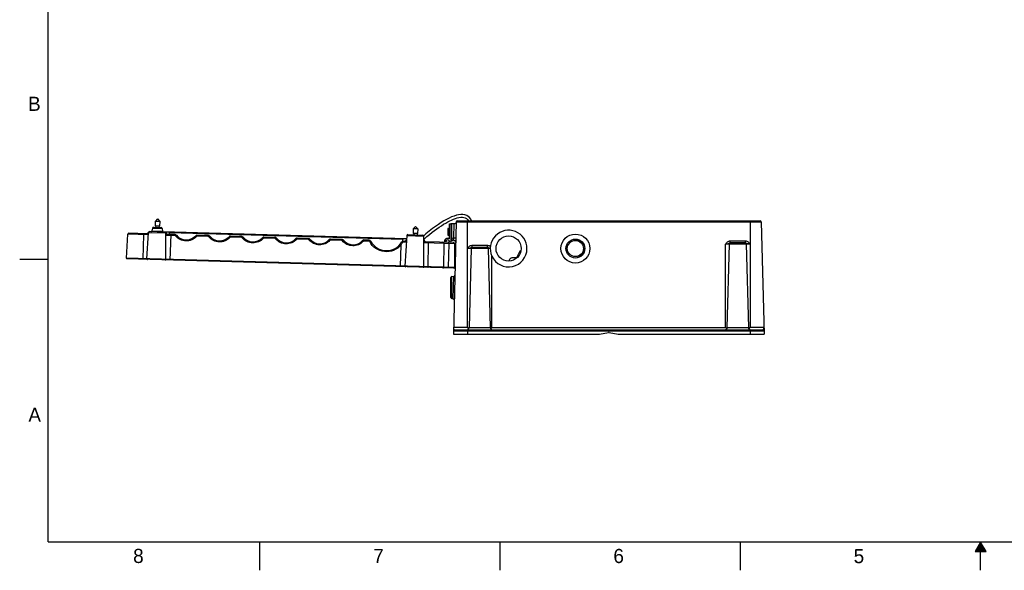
# Model space of a CAD drawing. Header units: inches. Extents: x 0 to 34, y 0 to 22.
# Tile 1 of 124: x 0 to 17.4, y 0 to 9.7. Entities that reach past the tile are written whole.
import ezdxf

# ---------------------------------------------------------------- set-up
doc = ezdxf.new("R2010")
doc.units = ezdxf.units.IN
doc.header["$LTSCALE"] = 1.87
doc.header["$MEASUREMENT"] = 0
doc.linetypes.add('HIDDEN', pattern=[0.2, 0.1, -0.1])
doc.layers.get('0').update_dxf_attribs({"linetype": 'CONTINUOUS'})
doc.layers.add('02___PRT_ALL_AXES', color=7, linetype='CONTINUOUS')
doc.layers.add('DEFAULT_2', color=8, linetype='HIDDEN')
doc.styles.add('TEXTSTYLE_2', font='txt')

msp = doc.modelspace()

# ---------------------------------------------------------------- linework, layer by layer
at = {"color": 7, "linetype": 'CONTINUOUS'}
for p, q in [((7.6264, 6.1263), (7.6264, 6.1334)), ((7.6264, 6.1334), (7.7044, 6.1334)), ((7.6457, 5.8772), (7.6457, 6.1334)), ((7.7243, 6.1635), (7.6723, 4.1748)), ((7.6781, 5.8766), (7.6848, 6.1334)), ((7.7243, 6.1635), (13.119, 6.1635)), ((7.744, 6.1826), (13.0994, 6.1826)), ((7.9217, 4.2918), (7.9217, 6.1826)), ((7.9243, 6.2041), (7.9387, 6.1826)), ((12.9217, 6.1826), (12.9217, 4.2918)), ((13.119, 6.1635), (13.1711, 4.1748)), ((1.8875, 5.5196), (1.9108, 5.9425)), ((2.2748, 5.9321), (1.9108, 5.9425)), ((2.2479, 5.952), (1.931, 5.9611)), ((2.1915, 5.9345), (2.1785, 5.5112)), ((2.2516, 5.5091), (2.277, 5.9714)), ((2.5867, 5.9625), (2.277, 5.9714)), ((2.5676, 5.9823), (2.2972, 5.99)), ((2.3477, 6.0511), (2.3382, 6.0051)), ((2.3382, 6.0051), (2.5275, 5.9997)), ((2.3477, 6.0511), (2.5207, 6.0461)), ((2.3675, 6.0668), (2.5018, 6.0629)), ((2.4057, 6.0869), (2.4051, 6.0657)), ((2.4648, 6.0852), (2.4642, 6.064)), ((2.5207, 6.0461), (2.5275, 5.9997)), ((2.53, 5.9934), (6.8436, 5.8695)), ((2.5701, 5.9822), (2.5704, 5.9922)), ((2.5855, 5.4995), (2.5867, 5.9625)), ((2.7488, 5.9185), (2.5866, 5.9231)), ((2.7493, 5.9377), (2.6147, 5.9415)), ((2.6477, 5.9406), (2.6491, 5.99)), ((6.7807, 5.8513), (2.6485, 5.9699)), ((2.6642, 5.4872), (2.6772, 5.9397)), ((2.7488, 5.9185), (2.7493, 5.9377)), ((3.1359, 5.9074), (3.1364, 5.9265)), ((3.3396, 5.9207), (3.1364, 5.9265)), ((6.8665, 5.9376), (7.1328, 5.93)), ((6.9708, 5.9559), (6.9702, 5.9346)), ((7.0298, 5.9542), (7.0292, 5.933)), ((7.5758, 6.0422), (7.5758, 5.9294)), ((7.5785, 5.9267), (7.5785, 6.0448)), ((7.5987, 5.9267), (7.5987, 6.0448)), ((3.3391, 5.9015), (3.1359, 5.9074)), ((3.3391, 5.9015), (3.3396, 5.9207)), ((3.7262, 5.8904), (3.7267, 5.9096)), ((3.9294, 5.8846), (3.7262, 5.8904)), ((3.9299, 5.9038), (3.7267, 5.9096)), ((3.9294, 5.8846), (3.9299, 5.9038)), ((4.3165, 5.8735), (4.317, 5.8927)), ((4.5197, 5.8677), (4.3165, 5.8735)), ((4.5202, 5.8868), (4.317, 5.8927)), ((4.5197, 5.8677), (4.5202, 5.8868)), ((4.9068, 5.8565), (4.9073, 5.8757)), ((5.11, 5.8507), (4.9068, 5.8565)), ((5.1105, 5.8699), (4.9073, 5.8757)), ((5.11, 5.8507), (5.1105, 5.8699)), ((5.4971, 5.8396), (5.4976, 5.8588)), ((5.7003, 5.8338), (5.4971, 5.8396)), ((5.7008, 5.8529), (5.4976, 5.8588)), ((5.7003, 5.8338), (5.7008, 5.8529)), ((6.0874, 5.8227), (6.0879, 5.8418)), ((6.1832, 5.8199), (6.0874, 5.8227)), ((6.1837, 5.8391), (6.0879, 5.8418)), ((6.1832, 5.8199), (6.1837, 5.8391)), ((6.7373, 5.3702), (6.7485, 5.7577)), ((6.8398, 5.8011), (6.7788, 5.8028)), ((6.7799, 5.822), (6.7813, 5.8713)), ((6.7799, 5.822), (6.8121, 5.821)), ((6.8463, 5.919), (6.8166, 5.3781)), ((6.8463, 5.919), (7.152, 5.9102)), ((7.1506, 5.3685), (7.152, 5.9102)), ((7.6928, 5.7766), (7.1517, 5.7921)), ((7.6737, 5.7963), (7.1805, 5.8105)), ((7.2238, 5.3664), (7.2351, 5.7897)), ((7.5052, 5.3583), (7.5067, 5.7819)), ((7.5903, 5.7795), (7.5786, 5.3562)), ((7.6264, 5.8122), (7.626, 5.7977)), ((7.6264, 5.8772), (7.6457, 5.8772)), ((7.6457, 5.8772), (7.6781, 5.8766)), ((7.6457, 5.8378), (7.6761, 5.8373)), ((7.7168, 5.8756), (7.6781, 5.8766)), ((7.6928, 5.7766), (7.6917, 5.3529)), ((8.0025, 5.7102), (8.0025, 5.7485)), ((8.0025, 5.7485), (8.2739, 5.7485)), ((8.2739, 5.7102), (8.2739, 5.7485)), ((12.9217, 5.7698), (12.4886, 5.7698)), ((12.4886, 4.2918), (12.4886, 5.7698)), ((12.5178, 4.2918), (12.5565, 5.7698)), ((12.5669, 5.7887), (12.5709, 5.7889)), ((12.5709, 5.8273), (12.8394, 5.8273)), ((12.5709, 5.7889), (12.5709, 5.8273)), ((12.8394, 5.7889), (12.5709, 5.7889)), ((12.8394, 5.7889), (12.8394, 5.8273)), ((12.8538, 5.7698), (12.8925, 4.2918)), ((8.3252, 5.691), (7.9217, 5.691)), ((7.9875, 5.691), (7.9509, 4.2918)), ((7.9875, 5.7076), (7.9949, 5.7094)), ((8.2739, 5.7102), (8.0025, 5.7102)), ((8.285, 5.7087), (8.2952, 5.7057)), ((8.2889, 5.691), (8.3255, 4.2918)), ((7.6917, 5.3529), (1.8875, 5.5196)), ((7.6816, 5.3431), (1.8971, 5.5092)), ((8.3548, 4.2918), (8.3548, 5.5552)), ((7.6264, 4.824), (7.6264, 5.179)), ((7.6457, 5.1987), (7.6802, 5.1993)), ((7.6457, 4.8043), (7.6457, 5.1987)), ((7.6689, 4.8039), (7.6802, 5.1993)), ((7.6457, 4.8043), (7.6689, 4.8039)), ((7.6738, 4.2343), (13.1695, 4.2343)), ((7.9217, 4.2918), (7.6753, 4.2918)), ((7.6935, 4.2535), (13.1499, 4.2535)), ((7.9217, 4.2918), (7.9415, 4.2673)), ((7.9217, 4.2535), (7.9217, 4.1748)), ((7.9509, 4.2918), (8.3255, 4.2918)), ((8.3548, 4.2918), (12.4886, 4.2918)), ((10.2576, 4.1754), (10.4148, 4.2031)), ((10.4285, 4.2031), (10.5857, 4.1754)), ((12.5178, 4.2918), (12.8925, 4.2918)), ((12.9019, 4.2673), (12.9217, 4.2918)), ((13.168, 4.2918), (12.9217, 4.2918)), ((12.9217, 4.2535), (12.9217, 4.1748)), ((7.6723, 4.1748), (10.2508, 4.1748)), ((10.5926, 4.1748), (13.1711, 4.1748))]:
    msp.add_line(p, q, dxfattribs=at)
at = {"color": 3, "linetype": 'CONTINUOUS'}
for p, q in [((2.6488, 5.9799), (2.5676, 5.9823)), ((6.8431, 5.8595), (6.781, 5.8613))]:
    msp.add_line(p, q, dxfattribs=at)
at = {"color": 2, "linetype": 'CONTINUOUS'}
for p, q in [((0, 5.5), (0.5, 5.5)), ((4.25, 0), (4.25, 0.5)), ((8.5, 0), (8.5, 0.5)), ((12.75, 0), (12.75, 0.5)), ((17, 0.5), (16.902, 0.3303)), ((16.9134, 0.35), (17.0866, 0.35)), ((16.9192, 0.36), (17.0808, 0.36)), ((16.925, 0.37), (17.0751, 0.37)), ((16.9307, 0.38), (17.0693, 0.38)), ((16.9365, 0.39), (17.0635, 0.39)), ((16.9423, 0.4), (17.0578, 0.4)), ((16.9481, 0.41), (17.052, 0.41)), ((16.9538, 0.42), (17.0462, 0.42)), ((16.9596, 0.43), (17.0404, 0.43)), ((16.9654, 0.44), (17.0347, 0.44)), ((16.9712, 0.45), (17.0289, 0.45)), ((16.9769, 0.46), (17.0231, 0.46)), ((16.9827, 0.47), (17.0173, 0.47)), ((16.9885, 0.48), (17.0116, 0.48)), ((16.9942, 0.49), (17.0058, 0.49)), ((17.098, 0.3303), (17, 0.5)), ((17, 0), (17, 0.5)), ((16.902, 0.3303), (17.098, 0.3303)), ((16.9076, 0.34), (17.0924, 0.34))]:
    msp.add_line(p, q, dxfattribs=at)
at = {"color": 7, "linetype": 'CONTINUOUS', "const_width": 0.02}
for points in [[(0.5, 21.5), (0.5, 0.5)], [(0.5, 0.5), (33.5, 0.5)]]:
    msp.add_lwpolyline(points, dxfattribs=at)
at = {"color": 7, "linetype": 'CONTINUOUS'}
for points in [[(7.9931, 6.1826), (7.9798, 6.2102), (7.9605, 6.2375), (7.9367, 6.2599), (7.9085, 6.2766), (7.8767, 6.2876), (7.8419, 6.2927), (7.8048, 6.2925), (7.7659, 6.2875), (7.7256, 6.2782), (7.6841, 6.2652), (7.6415, 6.2486), (7.5976, 6.2289), (7.5525, 6.2061), (7.5059, 6.1801), (7.4576, 6.151), (7.4077, 6.1187), (7.3559, 6.0829), (7.3023, 6.0435), (7.246, 5.9998), (7.1872, 5.9512), (7.15, 5.9184)], [(7.1518, 5.8538), (7.1597, 5.8613), (7.2058, 5.9023), (7.2523, 5.9415), (7.2974, 5.9777), (7.3404, 6.0106), (7.3818, 6.0409), (7.4221, 6.069), (7.4613, 6.095), (7.4995, 6.119), (7.5366, 6.141), (7.5727, 6.1611), (7.6078, 6.1792), (7.6421, 6.1953), (7.6756, 6.2094), (7.7084, 6.2215), (7.7405, 6.2313), (7.7717, 6.2385), (7.802, 6.2429), (7.831, 6.244), (7.8585, 6.2412), (7.8836, 6.2339), (7.9058, 6.2215), (7.9243, 6.2041)], [(8.8673, 5.6513), (8.867, 5.6513), (8.847, 5.6426), (8.8335, 5.6228), (8.8224, 5.5945), (8.8098, 5.5606), (8.7966, 5.5297)], [(8.8032, 5.5301), (8.8024, 5.53), (8.7861, 5.5291), (8.7698, 5.5287), (8.7536, 5.5285), (8.7377, 5.5281), (8.722, 5.5269), (8.7068, 5.5241), (8.6923, 5.5191), (8.679, 5.5111), (8.6674, 5.4996), (8.6577, 5.4842), (8.6518, 5.4683)]]:
    msp.add_lwpolyline(points, dxfattribs=at)
for centre, radius, start, end in [((7.7044, 6.1531), 0.0197, 270, 358.5), ((7.744, 6.163), 0.0197, 90, 178.5), ((13.0994, 6.163), 0.0197, 1.5, 90), ((1.9304, 5.9415), 0.0197, 88.35568, 176.85568), ((2.2487, 5.9816), 0.0295, 268.35568, 346.81872), ((2.2966, 5.9703), 0.0197, 88.35568, 176.85568), ((2.3189, 6.0091), 0.0197, 268.35568, 348.35568), ((2.367, 6.0471), 0.0197, 88.35568, 168.35568), ((2.5012, 6.0432), 0.0197, 8.35568, 88.35568), ((2.547, 6.0025), 0.0197, 188.35568, 268.35568), ((2.567, 5.9626), 0.0197, 359.85568, 88.35568), ((2.6155, 5.971), 0.0295, 189.89264, 268.35568), ((2.6142, 5.9263), 0.0152, 88.42743, 95.24343), ((2.7485, 5.9081), 0.0295, 39.1879, 88.35568), ((2.9468, 6.0698), 0.2264, 219.1879, 317.52346), ((3.1356, 5.897), 0.0295, 88.35568, 137.52346), ((6.866, 5.9179), 0.0197, 88.35568, 176.85568), ((7.1323, 5.9103), 0.0197, 359.85568, 88.35568), ((7.5785, 6.0422), 0.00266, 90, 180), ((7.5785, 5.9294), 0.00266, 180, 270), ((7.5987, 6.0422), 0.00266, 0, 90), ((7.5987, 5.9294), 0.00266, 270, 360), ((8.65, 5.6905), 0.3248, 0, 204.61998), ((3.3388, 5.8912), 0.0295, 39.1879, 88.35568), ((3.5371, 6.0529), 0.2264, 219.1879, 317.52346), ((3.7259, 5.8801), 0.0295, 88.35568, 137.52346), ((3.9291, 5.8742), 0.0295, 39.1879, 88.35568), ((4.1274, 6.0359), 0.2264, 219.1879, 317.52346), ((4.3162, 5.8631), 0.0295, 88.35568, 137.52346), ((4.5194, 5.8573), 0.0295, 39.1879, 88.35568), ((4.7177, 6.019), 0.2264, 219.1879, 317.52346), ((4.9065, 5.8462), 0.0295, 88.35568, 137.52346), ((5.1097, 5.8404), 0.0295, 39.1879, 88.35568), ((5.308, 6.0021), 0.2264, 219.1879, 317.52346), ((5.4968, 5.8292), 0.0295, 88.35568, 137.52346), ((5.7, 5.8234), 0.0295, 39.1879, 88.35568), ((5.8983, 5.9851), 0.2264, 219.1879, 317.52346), ((6.0871, 5.8123), 0.0295, 88.35568, 137.52346), ((6.1829, 5.8095), 0.0295, 27.41496, 88.35568), ((6.4887, 5.9682), 0.315, 207.41496, 329.2964), ((6.4902, 5.9674), 0.3326, 320.49916, 320.92408), ((6.4534, 5.9543), 0.3546, 326.33337, 333.833), ((6.7849, 5.7923), 0.0295, 88.35568, 149.2964), ((6.813, 5.8505), 0.0295, 268.35568, 356.85568), ((7.1813, 5.84), 0.0295, 179.85568, 268.35568), ((7.6461, 5.8575), 0.0197, 180, 269), ((7.6731, 5.7766), 0.0197, 359.85568, 88.35568), ((7.6754, 5.7979), 0.0394, 358.5, 89), ((12.5762, 5.7693), 0.0197, 90, 178.5), ((12.8341, 5.7693), 0.0197, 1.5, 90), ((8.0072, 5.6905), 0.0197, 90, 178.5), ((8.2692, 5.6905), 0.0197, 1.5, 90), ((1.8974, 5.519), 0.00984, 176.85568, 268.35568), ((2.2614, 5.5086), 0.00984, 176.85568, 268.35568), ((2.5757, 5.4995), 0.00984, 268.35568, 359.85568), ((6.8264, 5.3775), 0.00984, 176.85568, 268.35568), ((7.1407, 5.3685), 0.00984, 268.35568, 359.85568), ((7.6819, 5.353), 0.00984, 268.35568, 359.85568), ((7.6461, 5.179), 0.0197, 91, 180), ((7.6799, 5.219), 0.0197, 271, 358.5), ((7.6461, 4.824), 0.0197, 180, 269), ((7.6685, 4.7843), 0.0197, 358.5, 89), ((7.6935, 4.2338), 0.0197, 90, 178.5), ((7.9116, 4.2929), 0.0394, 270, 358.5), ((8.3649, 4.2929), 0.0394, 181.5, 270), ((10.4217, 4.1643), 0.0394, 80, 100), ((12.4785, 4.2929), 0.0394, 270, 358.5), ((12.9318, 4.2929), 0.0394, 181.5, 270), ((13.1499, 4.2338), 0.0197, 1.5, 90), ((10.2508, 4.2141), 0.0394, 270, 280), ((10.5926, 4.2141), 0.0394, 260, 270)]:
    msp.add_arc(centre, radius, start, end, dxfattribs=at)
for points, knots in [([(2.1915, 5.9345), (2.1916, 5.9369), (2.1918, 5.9415), (2.1922, 5.9473), (2.1927, 5.9513), (2.1931, 5.953), (2.1934, 5.9536), (2.1935, 5.9536)], [0, 0, 0, 0, 0.3813766, 0.70305, 0.9183, 0.9760484, 1, 1, 1, 1]), ([(2.277, 5.9714), (2.2767, 5.9665), (2.2728, 5.9564), (2.2641, 5.9502), (2.2593, 5.9483)], [0, 0, 0, 0, 0.4884166, 1, 1, 1, 1]), ([(2.2748, 5.9321), (2.275, 5.9352), (2.27, 5.9424), (2.2634, 5.9462), (2.2593, 5.9483)], [0, 0, 0, 0, 0.3970038, 1, 1, 1, 1]), ([(2.5866, 5.9231), (2.5866, 5.9262), (2.592, 5.9331), (2.5988, 5.9366), (2.603, 5.9384)], [0, 0, 0, 0, 0.3969746, 1, 1, 1, 1]), ([(2.603, 5.9384), (2.5983, 5.9406), (2.59, 5.9473), (2.5867, 5.9576), (2.5867, 5.9625)], [0, 0, 0, 0, 0.5115617, 1, 1, 1, 1]), ([(2.7561, 5.9149), (2.758, 5.9164), (2.7616, 5.9193), (2.7658, 5.9227), (2.7685, 5.9247), (2.77, 5.926), (2.7707, 5.9263), (2.7713, 5.9269), (2.7713, 5.9268)], [0, 0, 0, 0, 0.3832324, 0.7078048, 0.8317182, 0.9235824, 0.980298, 1, 1, 1, 1]), ([(3.1283, 5.9042), (3.1047, 5.8784), (3.0456, 5.8366), (2.9395, 5.8168), (2.8347, 5.8427), (2.7782, 5.8878), (2.7561, 5.9149)], [0, 0, 0, 0, 0.250135, 0.5002554, 0.7502141, 1, 1, 1, 1]), ([(3.1283, 5.9042), (3.1265, 5.9059), (3.1231, 5.9089), (3.1191, 5.9125), (3.1165, 5.9147), (3.1151, 5.9161), (3.1143, 5.9164), (3.1139, 5.9171), (3.1138, 5.917)], [0, 0, 0, 0, 0.3832327, 0.7078053, 0.8317185, 0.9235826, 0.9802981, 1, 1, 1, 1]), ([(3.3464, 5.8979), (3.3483, 5.8995), (3.3519, 5.9023), (3.3561, 5.9057), (3.3588, 5.9078), (3.3603, 5.909), (3.3611, 5.9094), (3.3616, 5.9099), (3.3617, 5.9098)], [0, 0, 0, 0, 0.3832324, 0.7078048, 0.8317182, 0.9235824, 0.980298, 1, 1, 1, 1]), ([(3.7186, 5.8872), (3.695, 5.8615), (3.6359, 5.8196), (3.5298, 5.7998), (3.425, 5.8257), (3.3685, 5.8709), (3.3464, 5.8979)], [0, 0, 0, 0, 0.250135, 0.5002554, 0.7502141, 1, 1, 1, 1]), ([(3.7186, 5.8872), (3.7168, 5.8889), (3.7134, 5.892), (3.7094, 5.8956), (3.7068, 5.8978), (3.7054, 5.8991), (3.7047, 5.8995), (3.7042, 5.9001), (3.7041, 5.9)], [0, 0, 0, 0, 0.3832327, 0.7078053, 0.8317185, 0.9235826, 0.9802981, 1, 1, 1, 1]), ([(3.9367, 5.881), (3.9386, 5.8825), (3.9422, 5.8854), (3.9464, 5.8888), (3.9491, 5.8908), (3.9506, 5.8921), (3.9514, 5.8924), (3.9519, 5.893), (3.952, 5.8929)], [0, 0, 0, 0, 0.3832324, 0.7078048, 0.8317182, 0.9235824, 0.980298, 1, 1, 1, 1]), ([(4.3089, 5.8703), (4.2853, 5.8445), (4.2262, 5.8027), (4.1201, 5.7829), (4.0153, 5.8088), (3.9588, 5.8539), (3.9367, 5.881)], [0, 0, 0, 0, 0.250135, 0.5002554, 0.7502141, 1, 1, 1, 1]), ([(4.3089, 5.8703), (4.3071, 5.872), (4.3037, 5.875), (4.2997, 5.8787), (4.2971, 5.8809), (4.2957, 5.8822), (4.295, 5.8825), (4.2945, 5.8832), (4.2944, 5.8831)], [0, 0, 0, 0, 0.3832327, 0.7078053, 0.8317185, 0.9235826, 0.9802981, 1, 1, 1, 1]), ([(4.527, 5.864), (4.5289, 5.8656), (4.5325, 5.8684), (4.5367, 5.8719), (4.5394, 5.8739), (4.5409, 5.8751), (4.5417, 5.8755), (4.5422, 5.8761), (4.5423, 5.876)], [0, 0, 0, 0, 0.3832324, 0.7078048, 0.8317182, 0.9235824, 0.980298, 1, 1, 1, 1]), ([(4.8992, 5.8534), (4.8756, 5.8276), (4.8165, 5.7857), (4.7104, 5.7659), (4.6056, 5.7918), (4.5491, 5.837), (4.527, 5.864)], [0, 0, 0, 0, 0.250135, 0.5002554, 0.7502141, 1, 1, 1, 1]), ([(4.8992, 5.8534), (4.8974, 5.855), (4.894, 5.8581), (4.89, 5.8617), (4.8874, 5.8639), (4.886, 5.8652), (4.8853, 5.8656), (4.8848, 5.8662), (4.8847, 5.8661)], [0, 0, 0, 0, 0.3832327, 0.7078053, 0.8317185, 0.9235826, 0.9802981, 1, 1, 1, 1]), ([(5.1173, 5.8471), (5.1193, 5.8487), (5.1228, 5.8515), (5.127, 5.8549), (5.1297, 5.857), (5.1312, 5.8582), (5.132, 5.8585), (5.1325, 5.8591), (5.1326, 5.859)], [0, 0, 0, 0, 0.3832324, 0.7078048, 0.8317182, 0.9235824, 0.980298, 1, 1, 1, 1]), ([(5.4895, 5.8364), (5.4659, 5.8106), (5.4068, 5.7688), (5.3007, 5.749), (5.1959, 5.7749), (5.1394, 5.82), (5.1173, 5.8471)], [0, 0, 0, 0, 0.250135, 0.5002554, 0.7502141, 1, 1, 1, 1]), ([(5.4895, 5.8364), (5.4877, 5.8381), (5.4843, 5.8411), (5.4803, 5.8448), (5.4777, 5.847), (5.4763, 5.8483), (5.4756, 5.8487), (5.4751, 5.8493), (5.475, 5.8492)], [0, 0, 0, 0, 0.3832327, 0.7078053, 0.8317185, 0.9235826, 0.9802981, 1, 1, 1, 1]), ([(5.7076, 5.8301), (5.7096, 5.8317), (5.7131, 5.8346), (5.7173, 5.838), (5.7201, 5.84), (5.7215, 5.8412), (5.7223, 5.8416), (5.7228, 5.8422), (5.7229, 5.8421)], [0, 0, 0, 0, 0.3832324, 0.7078048, 0.8317182, 0.9235824, 0.980298, 1, 1, 1, 1]), ([(6.0798, 5.8195), (6.0563, 5.7937), (5.9971, 5.7518), (5.891, 5.732), (5.7862, 5.758), (5.7297, 5.8031), (5.7076, 5.8301)], [0, 0, 0, 0, 0.250135, 0.5002554, 0.7502141, 1, 1, 1, 1]), ([(6.0798, 5.8195), (6.078, 5.8211), (6.0746, 5.8242), (6.0706, 5.8278), (6.068, 5.83), (6.0666, 5.8313), (6.0659, 5.8317), (6.0654, 5.8323), (6.0653, 5.8322)], [0, 0, 0, 0, 0.3832327, 0.7078053, 0.8317185, 0.9235826, 0.9802981, 1, 1, 1, 1]), ([(6.1916, 5.8146), (6.1938, 5.8157), (6.1979, 5.8178), (6.2027, 5.8203), (6.2058, 5.8217), (6.2075, 5.8226), (6.2084, 5.8228), (6.209, 5.8233), (6.2091, 5.8231)], [0, 0, 0, 0, 0.3828237, 0.7074045, 0.8313946, 0.9233476, 0.9801542, 1, 1, 1, 1]), ([(6.7469, 5.7558), (6.7122, 5.7138), (6.6203, 5.6458), (6.4519, 5.6222), (6.2922, 5.6807), (6.2167, 5.7663), (6.1916, 5.8146)], [0, 0, 0, 0, 0.2501475, 0.5002871, 0.7502326, 1, 1, 1, 1]), ([(6.7485, 5.7577), (6.7466, 5.7593), (6.743, 5.7622), (6.7388, 5.7656), (6.736, 5.7676), (6.7346, 5.7688), (6.7338, 5.7692), (6.7333, 5.7697), (6.7332, 5.7696)], [0, 0, 0, 0, 0.3831183, 0.7076912, 0.8316251, 0.9235136, 0.9802548, 1, 1, 1, 1]), ([(6.7716, 5.7979), (6.7699, 5.799), (6.7669, 5.801), (6.7628, 5.8038), (6.7608, 5.8056), (6.7593, 5.807), (6.7595, 5.8073)], [0, 0, 0, 0, 0.3919441, 0.709813, 0.9178706, 1, 1, 1, 1]), ([(6.7788, 5.8028), (6.779, 5.8074), (6.7795, 5.8133), (6.7833, 5.8219), (6.7857, 5.8218)], [0, 0, 0, 0, 0.6582038, 1, 1, 1, 1]), ([(6.8398, 5.8011), (6.8401, 5.8058), (6.8327, 5.8127), (6.8228, 5.8183), (6.8158, 5.8209), (6.8121, 5.821)], [0, 0, 0, 0, 0.3970102, 0.6940691, 1, 1, 1, 1]), ([(7.1517, 5.7921), (7.1517, 5.7968), (7.1595, 5.8033), (7.1696, 5.8083), (7.1768, 5.8106), (7.1805, 5.8105)], [0, 0, 0, 0, 0.39691, 0.6939871, 1, 1, 1, 1]), ([(7.2351, 5.7897), (7.2352, 5.7922), (7.2352, 5.7967), (7.2351, 5.8025), (7.2349, 5.8066), (7.2346, 5.8082), (7.2344, 5.8089), (7.2342, 5.8089)], [0, 0, 0, 0, 0.3815019, 0.7032648, 0.9185291, 0.9762253, 1, 1, 1, 1]), ([(7.5067, 5.7819), (7.5067, 5.7868), (7.5029, 5.797), (7.493, 5.8015), (7.4882, 5.8016)], [0, 0, 0, 0, 0.5056295, 1, 1, 1, 1]), ([(7.5903, 5.7795), (7.5904, 5.782), (7.5904, 5.7865), (7.5905, 5.7918), (7.5904, 5.7952), (7.5904, 5.7971), (7.5902, 5.798), (7.5902, 5.7987), (7.5901, 5.7987)], [0, 0, 0, 0, 0.3836675, 0.706992, 0.8305695, 0.9225592, 0.9793917, 1, 1, 1, 1]), ([(7.6457, 5.8378), (7.6455, 5.8378), (7.646, 5.8394), (7.6454, 5.8411), (7.6457, 5.845), (7.6456, 5.8497), (7.6456, 5.8556), (7.6456, 5.8649), (7.6457, 5.8722), (7.6457, 5.8772)], [0, 0, 0, 0, 0.0192899, 0.0761861, 0.1685555, 0.2928792, 0.4444033, 0.6173026, 1, 1, 1, 1]), ([(7.6761, 5.8373), (7.6763, 5.8373), (7.6761, 5.8389), (7.6766, 5.8405), (7.6766, 5.8444), (7.677, 5.8491), (7.6773, 5.855), (7.6777, 5.8643), (7.6779, 5.8716), (7.6781, 5.8766)], [0, 0, 0, 0, 0.0195725, 0.0765466, 0.1689426, 0.2932712, 0.4446779, 0.6174526, 1, 1, 1, 1]), ([(7.9217, 5.691), (7.9313, 5.7053), (7.9466, 5.7269), (7.9765, 5.7451), (7.9939, 5.7485), (8.0025, 5.7485)], [0, 0, 0, 0, 0.4997649, 0.7498937, 1, 1, 1, 1]), ([(8.2739, 5.7485), (8.2837, 5.7485), (8.3036, 5.744), (8.32, 5.7324), (8.3271, 5.7257)], [0, 0, 0, 0, 0.4995649, 1, 1, 1, 1]), ([(12.4886, 5.7698), (12.4985, 5.784), (12.5144, 5.8056), (12.5447, 5.8238), (12.5622, 5.8273), (12.5709, 5.8273)], [0, 0, 0, 0, 0.5000688, 0.7502523, 1, 1, 1, 1]), ([(12.4886, 5.7698), (12.5009, 5.7722), (12.5187, 5.7758), (12.5413, 5.782), (12.5517, 5.7854), (12.5569, 5.7867)], [0, 0, 0, 0, 0.5336119, 0.7734026, 1, 1, 1, 1]), ([(12.8394, 5.8273), (12.8481, 5.8273), (12.8656, 5.8238), (12.8959, 5.8056), (12.9118, 5.784), (12.9217, 5.7698)], [0, 0, 0, 0, 0.2499877, 0.5002439, 1, 1, 1, 1]), ([(12.8584, 5.7853), (12.8682, 5.7824), (12.889, 5.7762), (12.9103, 5.772), (12.9217, 5.7698)], [0, 0, 0, 0, 0.4683118, 1, 1, 1, 1]), ([(7.9217, 5.691), (7.9335, 5.6934), (7.9558, 5.6976), (7.9774, 5.7046), (7.9875, 5.7076)], [0, 0, 0, 0, 0.5344693, 1, 1, 1, 1]), ([(8.2952, 5.7057), (8.2975, 5.7049), (8.3075, 5.7018), (8.3175, 5.6991), (8.3253, 5.6972)], [0, 0, 0, 0, 0.2371618, 1, 1, 1, 1]), ([(2.179, 5.5011), (2.1787, 5.5011), (2.1787, 5.5026), (2.1784, 5.5043), (2.1785, 5.5076), (2.1785, 5.5099), (2.1785, 5.5112)], [0, 0, 0, 0, 0.0813387, 0.2987669, 0.6223593, 1, 1, 1, 1]), ([(7.2228, 5.3563), (7.223, 5.3563), (7.2231, 5.3578), (7.2235, 5.3594), (7.2236, 5.3628), (7.2237, 5.3651), (7.2238, 5.3664)], [0, 0, 0, 0, 0.0811591, 0.2985926, 0.6222578, 1, 1, 1, 1]), ([(7.4954, 5.3485), (7.4979, 5.3484), (7.5032, 5.3505), (7.5052, 5.3557), (7.5052, 5.3583)], [0, 0, 0, 0, 0.4942262, 1, 1, 1, 1]), ([(7.5779, 5.3461), (7.5782, 5.3461), (7.5779, 5.3477), (7.5784, 5.3492), (7.5784, 5.3526), (7.5785, 5.3549), (7.5786, 5.3562)], [0, 0, 0, 0, 0.0781175, 0.2956546, 0.6205479, 1, 1, 1, 1]), ([(7.6753, 4.2918), (7.6751, 4.2834), (7.6774, 4.2708), (7.6847, 4.2579), (7.6907, 4.2535), (7.6935, 4.2535)], [0, 0, 0, 0, 0.5658598, 0.810951, 1, 1, 1, 1]), ([(8.3345, 4.2678), (8.336, 4.2697), (8.3426, 4.2778), (8.3495, 4.2858), (8.3548, 4.2918)], [0, 0, 0, 0, 0.2319466, 1, 1, 1, 1]), ([(12.4886, 4.2918), (12.4904, 4.2898), (12.4972, 4.2818), (12.504, 4.2739), (12.5088, 4.2678)], [0, 0, 0, 0, 0.2622735, 1, 1, 1, 1]), ([(13.1499, 4.2535), (13.1527, 4.2535), (13.1586, 4.2579), (13.166, 4.2708), (13.1683, 4.2834), (13.168, 4.2918)], [0, 0, 0, 0, 0.1890584, 0.4341504, 1, 1, 1, 1])]:
    msp.add_open_spline(points, degree=3, knots=knots, dxfattribs=at)
for points in [[(2.2517, 5.9515), (2.2504, 5.9518), (2.2491, 5.952), (2.2479, 5.952)], [(2.2593, 5.9483), (2.2568, 5.9495), (2.2543, 5.9508), (2.2517, 5.9515)], [(2.603, 5.9384), (2.6062, 5.9398), (2.6094, 5.9412), (2.6128, 5.9415)], [(2.7561, 5.9149), (2.7544, 5.917), (2.7515, 5.9184), (2.7488, 5.9185)], [(3.1359, 5.9074), (3.1331, 5.9075), (3.1302, 5.9062), (3.1283, 5.9042)], [(3.3464, 5.8979), (3.3447, 5.9), (3.3418, 5.9015), (3.3391, 5.9015)], [(3.7262, 5.8904), (3.7234, 5.8905), (3.7205, 5.8893), (3.7186, 5.8872)], [(3.9367, 5.881), (3.935, 5.8831), (3.9321, 5.8845), (3.9294, 5.8846)], [(4.3165, 5.8735), (4.3137, 5.8736), (4.3108, 5.8723), (4.3089, 5.8703)], [(4.527, 5.864), (4.5253, 5.8662), (4.5224, 5.8676), (4.5197, 5.8677)], [(4.9068, 5.8565), (4.904, 5.8566), (4.9011, 5.8554), (4.8992, 5.8534)], [(5.1173, 5.8471), (5.1156, 5.8492), (5.1127, 5.8506), (5.11, 5.8507)], [(5.4971, 5.8396), (5.4944, 5.8397), (5.4914, 5.8384), (5.4895, 5.8364)], [(5.7076, 5.8301), (5.7059, 5.8323), (5.703, 5.8337), (5.7003, 5.8338)], [(6.0874, 5.8227), (6.0847, 5.8227), (6.0817, 5.8215), (6.0798, 5.8195)], [(6.1916, 5.8146), (6.1901, 5.8175), (6.1865, 5.8198), (6.1832, 5.8199)], [(6.7788, 5.8028), (6.7759, 5.8029), (6.7729, 5.8005), (6.7716, 5.7979)], [(12.5569, 5.7867), (12.5601, 5.7876), (12.5635, 5.7884), (12.5669, 5.7887)], [(12.8394, 5.7889), (12.8419, 5.7889), (12.8444, 5.7887), (12.8468, 5.7882)], [(12.8468, 5.7882), (12.8508, 5.7875), (12.8546, 5.7864), (12.8584, 5.7853)], [(7.9949, 5.7094), (7.9974, 5.7099), (7.9999, 5.7102), (8.0025, 5.7102)], [(8.2739, 5.7102), (8.2776, 5.7102), (8.2814, 5.7096), (8.285, 5.7087)]]:
    msp.add_open_spline(points, degree=3, dxfattribs=at)
at = {"layer": '02___PRT_ALL_AXES', "color": 7, "linetype": 'CONTINUOUS'}
for p, q in [((2.3983, 6.1698), (2.3959, 6.0872)), ((2.4389, 6.214), (2.3983, 6.1698)), ((2.477, 6.1676), (2.3983, 6.1698)), ((2.4389, 6.214), (2.477, 6.1676)), ((2.477, 6.1676), (2.4746, 6.085)), ((7.6014, 5.8606), (7.6014, 6.1263)), ((7.6014, 6.1263), (7.6264, 6.1263)), ((7.6264, 6.1263), (7.6264, 5.8138)), ((2.4746, 6.085), (2.3959, 6.0872)), ((6.9633, 6.0388), (6.9609, 5.9562)), ((7.0397, 5.9539), (6.9609, 5.9562)), ((7.004, 6.0829), (6.9633, 6.0388)), ((7.042, 6.0365), (6.9633, 6.0388)), ((7.004, 6.0829), (7.042, 6.0365)), ((7.042, 6.0365), (7.0397, 5.9539)), ((7.5785, 6.0448), (7.5987, 6.0448)), ((7.5785, 5.9267), (7.5987, 5.9267))]:
    msp.add_line(p, q, dxfattribs=at)
for centre, radius in [((9.8311, 5.6905), 0.2559), ((8.65, 5.6905), 0.2224), ((9.8311, 5.6905), 0.1673), ((9.8311, 5.6905), 0.1427)]:
    msp.add_circle(centre, radius, dxfattribs=at)
for centre, radius, start, end in [((7.5702, 5.8138), 0.0563, 56.25101, 193.45525), ((7.5702, 5.8138), 0.0312, 330.51659, 206.26923), ((7.5702, 5.8138), 0.0563, 344.01983, 360), ((8.65, 5.6905), 0.3248, 204.61998, 360)]:
    msp.add_arc(centre, radius, start, end, dxfattribs=at)
at = {"layer": 'DEFAULT_2', "color": 8, "linetype": 'HIDDEN'}
msp.add_circle((9.8311, 5.6905), 0.1575, dxfattribs=at)

# ---------------------------------------------------------------- texts
at = {"color": 2, "linetype": 'CONTINUOUS', "char_height": 0.25, "width": 0.25, "attachment_point": 1, "line_spacing_factor": 0.9, "style": 'TEXTSTYLE_2'}
for s, insert in [('B', (0.1484, 8.3757)), ('A', (0.1541, 2.8761)), ('8', (2.0074, 0.3791)), ('7', (6.2553, 0.3787)), ('6', (10.5033, 0.3784)), ('5', (14.754, 0.3762))]:
    msp.add_mtext(s, dxfattribs=dict(at, insert=insert))

doc.saveas('drawing.dxf')
